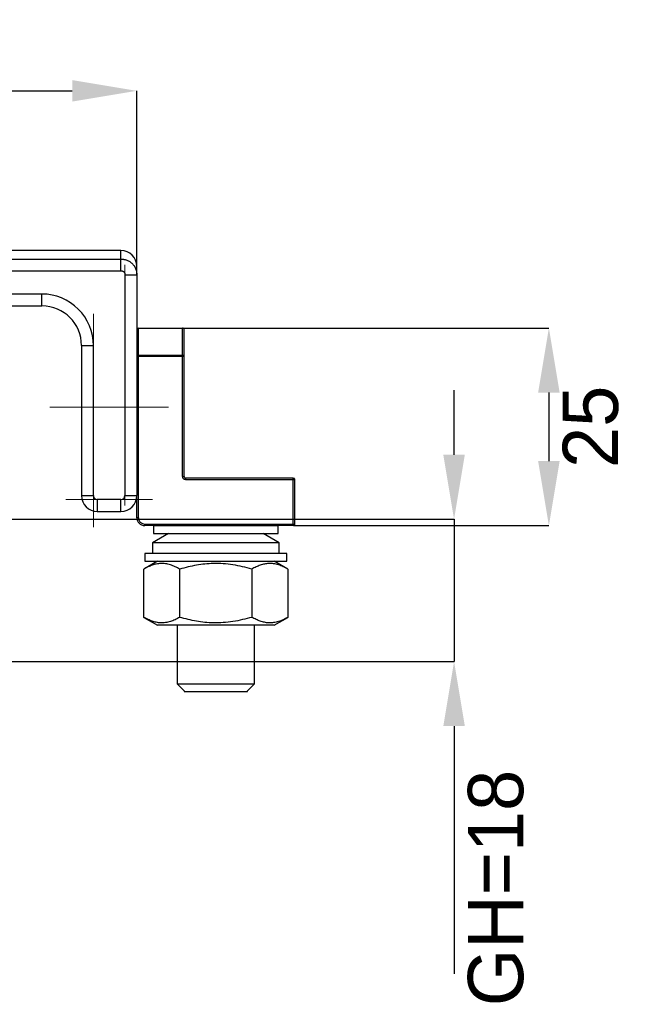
# Model space of a CAD drawing. Header units: millimetres. Extents: x 1370 to 1970, y 2215 to 2639.
# Tile 10 of 16: x 1587 to 1664, y 2296 to 2421. Entities that reach past the tile are written whole.
import ezdxf

# ---------------------------------------------------------------- set-up
doc = ezdxf.new("R2010")
doc.units = ezdxf.units.MM
doc.linetypes.add('CENTERX2', pattern=[20.32, 12.7, -2.54, 2.54, -2.54])
doc.layers.add('1轮廓实线层', color=7, linetype='Continuous')
doc.layers.add('2细线层', color=3, linetype='Continuous')
doc.styles.add('SLDTEXTSTYLE1', font='txt')
doc.dimstyles.new('SLDDIMSTYLE0', dxfattribs={"dimtxt": 7, "dimasz": 8.16, "dimexe": 0, "dimexo": 0.0625, "dimgap": 1.75, "dimtad": 2, "dimdec": 0, "dimrnd": 1e-09, "dimzin": 4, "dimdsep": 46, "dimtxsty": 'SLDTEXTSTYLE1', "dimsah": 1, "dimcen": 0.09, "dimadec": 0, "dimazin": 1, "dimtfac": 1, "dimtmove": 0, "dimatfit": 0, "dimfxl": 1, "dimfrac": 2, "dimtolj": 1, "dimtzin": 12, "dimarcsym": 0})
doc.dimstyles.new('SLDDIMSTYLE2', dxfattribs={"dimtxt": 7, "dimasz": 8.16, "dimexe": 0, "dimexo": 0.0625, "dimgap": 1.75, "dimtad": 2, "dimdec": 0, "dimrnd": 1e-09, "dimzin": 4, "dimdsep": 46, "dimtxsty": 'SLDTEXTSTYLE1', "dimsah": 1, "dimcen": 0.09, "dimadec": 0, "dimazin": 1, "dimtfac": 1, "dimtofl": 0, "dimtmove": 0, "dimatfit": 3, "dimfxl": 1, "dimfrac": 2, "dimtolj": 1, "dimtzin": 12, "dimarcsym": 0})

# ---------------------------------------------------------------- blocks, each defined once
blk = doc.blocks.new('*D20')
at = {"layer": '2细线层', "color": 0, "lineweight": -2, "ltscale": 2, "transparency": 16777216}
for p, q in [((1641.54, 2365.48), (1641.54, 2373.64)), ((1506.96, 2357.32), (1641.54, 2357.32)), ((1641.54, 2357.32), (1641.54, 2339.32)), ((1506.46, 2339.32), (1641.54, 2339.32)), ((1641.54, 2331.16), (1641.54, 2299.78))]:
    blk.add_line(p, q, dxfattribs=at)
at = {"layer": '2细线层', "color": 0, "ltscale": 2, "transparency": 16777216}
for points in [[(1640.18, 2365.48), (1642.9, 2365.48), (1641.54, 2357.32)], [(1640.18, 2331.16), (1642.9, 2331.16), (1641.54, 2339.32)]]:
    blk.add_solid(points, dxfattribs=at)
at = {"layer": 'Defpoints', "color": 0, "ltscale": 2, "transparency": 16777216}
for p in [(1506.89, 2357.32), (1506.39, 2339.32), (1641.54, 2339.32)]:
    blk.add_point(p, dxfattribs=at)
at = {"layer": '2细线层', "color": 0, "ltscale": 2, "transparency": 16777216, "insert": (1643.29, 2310.66), "char_height": 7, "attachment_point": 2, "rotation": 90, "style": 'SLDTEXTSTYLE1'}
blk.add_mtext('\\A1;GH=18', dxfattribs=at)
blk = doc.blocks.new('*D23')
at = {"layer": '2细线层', "color": 0, "lineweight": -2, "ltscale": 2, "transparency": 16777216}
for p, q in [((1479.89, 2390.48), (1479.89, 2411.54)), ((1488.05, 2411.54), (1593.23, 2411.54)), ((1601.39, 2388.33), (1601.39, 2411.54))]:
    blk.add_line(p, q, dxfattribs=at)
at = {"layer": '2细线层', "color": 0, "ltscale": 2, "transparency": 16777216}
for points in [[(1488.05, 2412.9), (1488.05, 2410.18), (1479.89, 2411.54)], [(1593.23, 2412.9), (1593.23, 2410.18), (1601.39, 2411.54)]]:
    blk.add_solid(points, dxfattribs=at)
at = {"layer": 'Defpoints', "color": 0, "ltscale": 2, "transparency": 16777216}
for p in [(1601.39, 2411.54), (1479.89, 2390.42), (1601.39, 2388.27)]:
    blk.add_point(p, dxfattribs=at)
at = {"layer": '2细线层', "color": 0, "ltscale": 2, "transparency": 16777216, "insert": (1540.64, 2420.42), "char_height": 7, "attachment_point": 2, "style": 'SLDTEXTSTYLE1'}
blk.add_mtext('\\A1;121.5', dxfattribs=at)
blk = doc.blocks.new('*D24')
at = {"layer": '2细线层', "color": 0, "lineweight": -2, "ltscale": 2, "transparency": 16777216}
for p, q in [((1607.26, 2381.52), (1653.54, 2381.52)), ((1653.54, 2373.36), (1653.54, 2364.68)), ((1621.26, 2356.52), (1653.54, 2356.52))]:
    blk.add_line(p, q, dxfattribs=at)
at = {"layer": '2细线层', "color": 0, "ltscale": 2, "transparency": 16777216}
for points in [[(1652.18, 2373.36), (1654.9, 2373.36), (1653.54, 2381.52)], [(1652.18, 2364.68), (1654.9, 2364.68), (1653.54, 2356.52)]]:
    blk.add_solid(points, dxfattribs=at)
at = {"layer": 'Defpoints', "color": 0, "ltscale": 2, "transparency": 16777216}
for p in [(1607.19, 2381.52), (1621.19, 2356.52), (1653.54, 2356.52)]:
    blk.add_point(p, dxfattribs=at)
at = {"layer": '2细线层', "color": 0, "ltscale": 2, "transparency": 16777216, "insert": (1655.29, 2369.02), "char_height": 7, "attachment_point": 2, "rotation": 90, "style": 'SLDTEXTSTYLE1'}
blk.add_mtext('\\A1;25', dxfattribs=at)

msp = doc.modelspace()

# ---------------------------------------------------------------- linework, layer by layer
at = {"color": 179, "linetype": 'CENTERX2', "lineweight": 18, "ltscale": 4}
for p, q in [((1599.89, 2389.51), (1599.89, 2359.08)), ((1595.89, 2356.32), (1595.89, 2383.32)), ((1590.39, 2371.52), (1605.39, 2371.52)), ((1603.39, 2359.82), (1592.39, 2359.82))]:
    msp.add_line(p, q, dxfattribs=at)
at = {"layer": '1轮廓实线层', "linetype": 'Continuous', "lineweight": 25, "ltscale": 2}
for p, q in [((1599.39, 2391.32), (1502.52, 2391.32)), ((1599.39, 2390.25), (1599.39, 2391.32)), ((1497.83, 2390.25), (1599.39, 2390.25)), ((1491.39, 2388.78), (1599.39, 2388.78)), ((1599.89, 2388.27), (1599.89, 2360.32)), ((1601.39, 2388.27), (1601.39, 2360.32)), ((1589.39, 2385.82), (1501.89, 2385.82)), ((1589.39, 2384.32), (1589.39, 2385.82)), ((1501.89, 2384.32), (1589.39, 2384.32)), ((1601.59, 2381.51), (1601.59, 2381.52)), ((1601.59, 2381.52), (1607.19, 2381.52)), ((1601.59, 2381.46), (1601.59, 2381.51)), ((1601.59, 2378.08), (1601.59, 2381.46)), ((1607.19, 2381.46), (1601.59, 2381.46)), ((1607.19, 2381.51), (1607.19, 2381.52)), ((1607.19, 2381.46), (1607.19, 2381.51)), ((1607.19, 2378.08), (1607.19, 2381.46)), ((1607.39, 2377.94), (1607.39, 2381.32)), ((1594.39, 2379.32), (1594.39, 2360.32)), ((1594.39, 2379.32), (1595.89, 2379.32)), ((1595.89, 2360.32), (1595.89, 2379.32)), ((1601.59, 2377.94), (1601.39, 2377.94)), ((1601.59, 2378.02), (1601.59, 2378.08)), ((1601.59, 2378.08), (1607.19, 2378.08)), ((1601.59, 2377.94), (1601.59, 2378.02)), ((1601.59, 2357.52), (1601.59, 2377.94)), ((1607.19, 2377.94), (1601.59, 2377.94)), ((1607.19, 2378.02), (1607.19, 2378.08)), ((1607.19, 2362.72), (1607.19, 2377.94)), ((1607.39, 2377.94), (1607.19, 2377.94)), ((1607.39, 2362.72), (1607.39, 2377.94)), ((1607.19, 2362.72), (1607.39, 2362.72)), ((1621.19, 2362.52), (1607.59, 2362.52)), ((1607.59, 2362.32), (1607.59, 2362.52)), ((1621.19, 2362.5), (1621.19, 2362.52)), ((1621.19, 2362.32), (1621.19, 2362.5)), ((1621.19, 2362.32), (1607.59, 2362.32)), ((1621.19, 2356.72), (1621.19, 2362.32)), ((1621.34, 2362.32), (1621.19, 2362.32)), ((1621.39, 2362.32), (1621.34, 2362.32)), ((1621.39, 2356.72), (1621.39, 2362.32)), ((1594.39, 2360.32), (1595.89, 2360.32)), ((1599.89, 2360.32), (1601.39, 2360.32)), ((1601.39, 2357.52), (1601.39, 2360.32)), ((1599.39, 2359.82), (1596.39, 2359.82)), ((1596.39, 2359.82), (1596.39, 2358.32)), ((1599.39, 2358.32), (1599.39, 2359.82)), ((1596.39, 2358.32), (1599.39, 2358.32)), ((1601.59, 2357.52), (1601.39, 2357.52)), ((1602.39, 2356.72), (1621.19, 2356.72)), ((1602.39, 2356.52), (1602.39, 2356.72)), ((1621.19, 2356.52), (1602.39, 2356.52)), ((1603.49, 2356.51), (1603.49, 2355.51)), ((1619.29, 2356.51), (1603.49, 2356.51)), ((1619.29, 2355.51), (1619.29, 2356.51)), ((1621.19, 2356.52), (1621.19, 2356.72)), ((1621.34, 2356.72), (1621.39, 2356.72)), ((1605.39, 2355.51), (1603.39, 2354.36)), ((1603.49, 2355.51), (1619.29, 2355.51)), ((1619.39, 2354.36), (1617.4, 2355.51)), ((1603.39, 2354.36), (1603.39, 2353.01)), ((1611.39, 2354.36), (1603.39, 2354.36)), ((1619.39, 2354.36), (1611.39, 2354.36)), ((1619.39, 2353.01), (1619.39, 2354.36)), ((1602.39, 2353.01), (1602.39, 2352.01)), ((1602.48, 2353.01), (1602.39, 2353.01)), ((1620.39, 2353.01), (1602.48, 2353.01)), ((1620.39, 2352.01), (1620.39, 2353.01)), ((1604, 2352.01), (1602.27, 2351.01)), ((1602.39, 2352.01), (1602.48, 2352.01)), ((1602.48, 2352.01), (1620.39, 2352.01)), ((1620.52, 2351.01), (1618.78, 2352.01)), ((1602.27, 2344.91), (1602.27, 2351.01)), ((1606.83, 2344.91), (1606.83, 2351.01)), ((1615.95, 2351.01), (1615.95, 2344.91)), ((1620.52, 2351.01), (1620.52, 2344.91)), ((1602.27, 2344.91), (1604, 2343.91)), ((1618.78, 2343.91), (1604, 2343.91)), ((1606.49, 2343.91), (1606.49, 2336.51)), ((1616.29, 2336.51), (1616.29, 2343.91)), ((1618.78, 2343.91), (1620.52, 2344.91)), ((1606.49, 2336.51), (1607.39, 2335.61)), ((1606.49, 2336.51), (1616.29, 2336.51)), ((1615.39, 2335.61), (1616.29, 2336.51)), ((1607.39, 2335.61), (1607.39, 2335.51)), ((1607.39, 2335.51), (1611.39, 2335.51)), ((1611.39, 2335.51), (1615.39, 2335.51)), ((1615.39, 2335.51), (1615.39, 2335.61))]:
    msp.add_line(p, q, dxfattribs=at)
at = {"layer": '1轮廓实线层', "linetype": 'Continuous', "lineweight": 25, "ltscale": 2, "flags": 128}
for points in [[(1607.19, 2377.94), (1607.19, 2377.95), (1607.19, 2377.96), (1607.19, 2377.97), (1607.19, 2377.98), (1607.19, 2377.99), (1607.19, 2378), (1607.19, 2378.01), (1607.19, 2378.02)], [(1621.19, 2356.72), (1621.21, 2356.72), (1621.23, 2356.72), (1621.25, 2356.72), (1621.27, 2356.72), (1621.29, 2356.72), (1621.3, 2356.72), (1621.32, 2356.72), (1621.34, 2356.72)]]:
    msp.add_lwpolyline(points, dxfattribs=at)
at = {"layer": '1轮廓实线层', "linetype": 'Continuous', "lineweight": 25, "ltscale": 4}
for centre, radius, start, end in [((1599.39, 2389.32), 2, 0, 90), ((1589.39, 2379.32), 5, 360, 90), ((1601.59, 2381.32), 0.2, 90, 180), ((1601.57, 2381.29), 0.179, 81.9505, 168.5782), ((1607.19, 2381.32), 0.2, 51.051, 90), ((1607.2, 2381.22), 0.241, 54.0353, 91.3926), ((1607.27, 2381.32), 0.123, 2.6036, 55.0034), ((1601.57, 2377.9), 0.179, 81.9505, 168.5782), ((1607.22, 2377.9), 0.179, 11.4218, 98.0495), ((1607.59, 2362.72), 0.2, 180, 270), ((1621.19, 2362.32), 0.2, 0, 36.5409), ((1596.39, 2360.32), 2, 180, 270), ((1596.39, 2360.32), 0.5, 180, 270), ((1599.39, 2360.32), 0.5, 270, 360), ((1599.39, 2360.32), 2, 270, 360), ((1602.39, 2357.52), 1, 180, 270), ((1621.19, 2356.72), 0.2, 270, 0)]:
    msp.add_arc(centre, radius, start, end, dxfattribs=at)
at = {"layer": '1轮廓实线层', "linetype": 'Continuous', "lineweight": 25, "ltscale": 2}
for points, knots in [([(1599.39, 2390.25), (1599.44, 2390.25), (1599.54, 2390.24), (1599.69, 2390.23), (1599.84, 2390.2), (1599.99, 2390.16), (1600.13, 2390.11), (1600.28, 2390.05), (1600.42, 2389.97), (1600.56, 2389.88), (1600.69, 2389.78), (1600.86, 2389.63), (1601.03, 2389.42), (1601.17, 2389.19), (1601.25, 2389.01), (1601.31, 2388.84), (1601.38, 2388.58), (1601.39, 2388.38), (1601.39, 2388.27)], [0, 0, 0, 0, 0.046873, 0.094423, 0.142649, 0.191552, 0.241134, 0.291395, 0.342336, 0.393957, 0.446258, 0.499241, 0.615472, 0.709559, 0.746169, 0.806795, 0.891416, 1, 1, 1, 1]), ([(1599.39, 2388.78), (1599.39, 2389.12), (1599.39, 2389.46), (1599.39, 2389.99), (1599.39, 2390.18), (1599.39, 2390.25)], [0, 0, 0, 0, 0.5, 0.5, 1, 1, 1, 1]), ([(1599.39, 2388.78), (1599.41, 2388.78), (1599.46, 2388.78), (1599.53, 2388.76), (1599.6, 2388.74), (1599.68, 2388.69), (1599.78, 2388.61), (1599.87, 2388.46), (1599.89, 2388.33), (1599.89, 2388.27), (1599.89, 2388.27)], [0, 0, 0, 0, 0.079661, 0.169281, 0.268829, 0.378262, 0.497522, 0.77308, 0.991787, 1, 1, 1, 1]), ([(1599.89, 2388.27), (1599.91, 2388.27), (1599.96, 2388.27), (1600.03, 2388.27), (1600.11, 2388.27), (1600.21, 2388.27), (1600.32, 2388.27), (1600.44, 2388.27), (1600.57, 2388.27), (1600.71, 2388.27), (1600.85, 2388.27), (1600.99, 2388.27), (1601.11, 2388.27), (1601.23, 2388.27), (1601.32, 2388.27), (1601.38, 2388.27), (1601.39, 2388.27), (1601.39, 2388.27)], [0, 0, 0, 0, 0.024439, 0.054915, 0.091428, 0.133977, 0.18256, 0.237177, 0.297827, 0.364508, 0.437218, 0.515956, 0.60072, 0.691509, 0.78832, 0.891151, 1, 1, 1, 1]), ([(1595.89, 2379.32), (1595.89, 2381.05), (1595.21, 2382.7), (1592.77, 2385.14), (1591.12, 2385.82), (1589.39, 2385.82)], [0, 0, 0, 0, 0.5, 0.5, 1, 1, 1, 1]), ([(1607.34, 2381.42), (1607.34, 2381.42), (1607.35, 2381.43), (1607.34, 2381.45), (1607.33, 2381.47), (1607.32, 2381.48)], [0, 0, 0, 0, 0.092184, 0.575824, 1, 1, 1, 1]), ([(1607.59, 2362.32), (1607.54, 2362.33), (1607.47, 2362.34), (1607.37, 2362.39), (1607.31, 2362.44), (1607.26, 2362.5), (1607.21, 2362.59), (1607.2, 2362.67), (1607.19, 2362.72)], [0, 0, 0, 0, 0.239443, 0.36822, 0.499999, 0.628777, 0.760557, 1, 1, 1, 1]), ([(1621.35, 2362.44), (1621.35, 2362.44), (1621.34, 2362.46), (1621.32, 2362.48), (1621.29, 2362.5), (1621.26, 2362.5), (1621.22, 2362.51), (1621.2, 2362.5), (1621.19, 2362.5)], [0, 0, 0, 0, 0.061803, 0.248429, 0.440266, 0.636883, 0.837831, 1, 1, 1, 1]), ([(1601.59, 2357.52), (1601.6, 2357.42), (1601.62, 2357.27), (1601.72, 2357.08), (1601.82, 2356.95), (1601.95, 2356.85), (1602.14, 2356.75), (1602.29, 2356.73), (1602.39, 2356.72)], [0, 0, 0, 0, 0.239443, 0.369507, 0.5, 0.630064, 0.760557, 1, 1, 1, 1]), ([(1606.83, 2351.01), (1606.64, 2351.12), (1606.24, 2351.34), (1605.64, 2351.57), (1605.02, 2351.71), (1604.42, 2351.73), (1603.86, 2351.66), (1603.33, 2351.52), (1602.8, 2351.3), (1602.45, 2351.11), (1602.27, 2351.01)], [0, 0, 0, 0, 0.132033, 0.26458, 0.399288, 0.535021, 0.649902, 0.765413, 0.882511, 1, 1, 1, 1]), ([(1615.95, 2351.01), (1615.56, 2351.12), (1614.77, 2351.34), (1613.56, 2351.57), (1612.32, 2351.71), (1610.78, 2351.74), (1608.92, 2351.56), (1607.53, 2351.2), (1606.83, 2351.01)], [0, 0, 0, 0, 0.132065, 0.264645, 0.399386, 0.535153, 0.765447, 1, 1, 1, 1]), ([(1620.52, 2351.01), (1620.32, 2351.12), (1619.93, 2351.34), (1619.32, 2351.57), (1618.7, 2351.71), (1618.1, 2351.73), (1617.54, 2351.66), (1617.01, 2351.52), (1616.48, 2351.3), (1616.13, 2351.11), (1615.95, 2351.01)], [0, 0, 0, 0, 0.132033, 0.26458, 0.399288, 0.535021, 0.649902, 0.765413, 0.882511, 1, 1, 1, 1]), ([(1606.83, 2344.91), (1606.64, 2344.81), (1606.24, 2344.59), (1605.64, 2344.36), (1605.02, 2344.22), (1604.42, 2344.19), (1603.86, 2344.27), (1603.33, 2344.41), (1602.8, 2344.63), (1602.45, 2344.82), (1602.27, 2344.91)], [0, 0, 0, 0, 0.132033, 0.26458, 0.399288, 0.535021, 0.649902, 0.765413, 0.882511, 1, 1, 1, 1]), ([(1615.95, 2344.91), (1615.16, 2344.71), (1613.56, 2344.3), (1611.19, 2344.15), (1608.92, 2344.37), (1607.53, 2344.73), (1606.83, 2344.91)], [0, 0, 0, 0, 0.264614, 0.534966, 0.765352, 1, 1, 1, 1]), ([(1620.52, 2344.91), (1620.32, 2344.81), (1619.93, 2344.59), (1619.32, 2344.36), (1618.7, 2344.22), (1618.1, 2344.19), (1617.54, 2344.27), (1617.01, 2344.41), (1616.48, 2344.63), (1616.13, 2344.82), (1615.95, 2344.91)], [0, 0, 0, 0, 0.132033, 0.26458, 0.399288, 0.535021, 0.649902, 0.765413, 0.882511, 1, 1, 1, 1])]:
    msp.add_open_spline(points, degree=3, knots=knots, dxfattribs=at)
msp.add_open_spline([(1601.39, 2388.27), (1601.39, 2388.97), (1601.39, 2389.32), (1601.39, 2389.32)], degree=3, dxfattribs=at)

# ---------------------------------------------------------------- dimensions: what is measured, and where the dimension line sits
at = {"layer": '2细线层', "ltscale": 2}
dim = msp.add_linear_dim(base=(1601.39, 2411.54), p1=(1479.89, 2390.42), p2=(1601.39, 2388.27), text='121.5', dimstyle='SLDDIMSTYLE2', dxfattribs=at)
dim.commit()
dim.dimension.update_dxf_attribs({"geometry": '*D23', "text_midpoint": (1540.64, 2411.54), "dimtype": 160})
dim = msp.add_linear_dim(base=(1653.54, 2356.52), p1=(1607.19, 2381.52), p2=(1621.19, 2356.52), angle=90, dimstyle='SLDDIMSTYLE0', dxfattribs=at)
dim.commit()
dim.dimension.update_dxf_attribs({"geometry": '*D24', "text_midpoint": (1653.54, 2369.02), "dimtype": 160})
dim = msp.add_linear_dim(base=(1641.54, 2339.32), p1=(1506.89, 2357.32), p2=(1506.39, 2339.32), angle=90, text='GH=<>', dimstyle='SLDDIMSTYLE0', dxfattribs=at)
dim.commit()
dim.dimension.update_dxf_attribs({"geometry": '*D20', "text_midpoint": (1641.54, 2310.66), "dimtype": 160})

doc.saveas('drawing.dxf')
